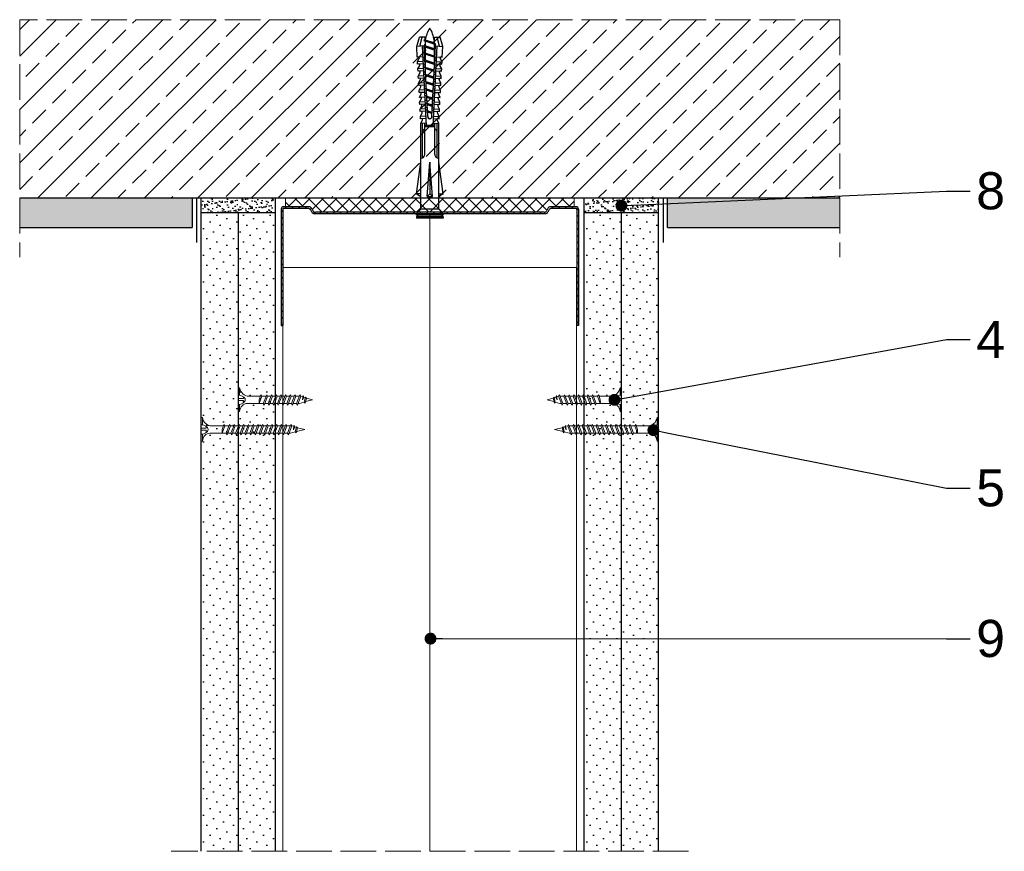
# Model space of a CAD drawing. Header units: millimetres. Extents: x 2906 to 4095, y -2046 to 1109.
# Tile 5 of 6: x 3192 to 3523, y -159 to 121. Entities that reach past the tile are written whole.
import ezdxf
from ezdxf import colors
from ezdxf.entities.mleader import LeaderData, LeaderLine
from ezdxf.math import Vec2, Vec3

# ---------------------------------------------------------------- set-up
doc = ezdxf.new("R2010")
doc.units = ezdxf.units.MM
doc.linetypes.add('ACAD_ISO02W100', pattern=[15, 12, -3])
for name, color, linetype, lineweight in [('_ISOVER WELNA', 7, 'BATTING', 9), ('_RIGIPS AKCESORIA', 7, 'Continuous', 18), ('_RIGIPS G-K', 7, 'Continuous', 25), ('_RIGIPS PROFIL', 7, 'Continuous', 18), ('KRESKOWANIE', 7, 'Continuous', 9), ('OPISY', 7, 'Continuous', 9), ('PRZERYWANA', 7, 'ACAD_ISO02W100', 9)]:
    doc.layers.add(name, color=color, linetype=linetype, lineweight=lineweight)
doc.styles.get("Standard").update_dxf_attribs({"font": 'arial.ttf'})
doc.linetypes.add('BATTING', pattern='A,0.00254,-2.54,[134,ltypeshp.shx,S=2.54,R=0,X=-2.54,Y=0],-5.08,[134,ltypeshp.shx,S=2.54,R=180,X=2.54,Y=0],-2.54', length=10.16254)
pattern_1 = [(225, (1026.4557, -955.5014), (1.122532, -3.367596), [0, -3.175])]
pattern_2 = [(225, (1155.4557, -955.5014), (1.122532, -3.367596), [0, -3.175])]

# ---------------------------------------------------------------- blocks, each defined once
blk = doc.blocks.new('_Dot')
at = {"color": 0, "linetype": 'ByBlock', "lineweight": -2}
blk.add_line((-0.5, 0), (-1, 0), dxfattribs=at)
at = {"color": 0, "linetype": 'ByBlock', "const_width": 0.5}
blk.add_lwpolyline([(-0.25, 0, 1), (0.25, 0, 1)], format="xyb", close=True, dxfattribs=at)
blk = doc.blocks.new('UW 100 ULTRASTIL')
h = blk.add_hatch()
h.set_pattern_fill('ANSI31', color=256, scale=0.5, style=0)
h.paths.add_polyline_path([(166.82, 2.35), (89.14, 2.35, 0.286951), (88.24, 1.79), (87.91, 1.11, -0.286951), (87.01, 0.55), (78.78, 0.55, -0.414214), (78.53, 0.8), (78.53, 40), (77.98, 40), (77.98, 0.8, 0.414214), (78.78, 0), (87.35, 0, 0.286951), (88.25, 0.56), (88.58, 1.24, -0.286951), (89.48, 1.8), (166.48, 1.8, -0.286951), (167.38, 1.24), (167.71, 0.56, 0.286951), (168.61, 0), (177.18, 0, 0.414214), (177.98, 0.8), (177.98, 40), (177.43, 40), (177.43, 0.8, -0.414214), (177.18, 0.55), (168.95, 0.55, -0.286951), (168.05, 1.11), (167.72, 1.79, 0.286951)])
for p, q in [((77.98, 0.8), (77.98, 40)), ((77.98, 40), (78.53, 40)), ((78.53, 0.8), (78.53, 40)), ((177.43, 0.8), (177.43, 40)), ((177.98, 40), (177.43, 40)), ((177.98, 0.8), (177.98, 40)), ((78.78, 0.55), (87.01, 0.55)), ((78.78, 0), (87.35, 0)), ((87.91, 1.11), (88.24, 1.79)), ((88.25, 0.56), (88.58, 1.24)), ((89.14, 2.35), (166.82, 2.35)), ((89.48, 1.8), (166.48, 1.8)), ((167.71, 0.56), (167.38, 1.24)), ((168.05, 1.11), (167.72, 1.79)), ((168.61, 0), (177.18, 0)), ((168.95, 0.55), (177.18, 0.55))]:
    blk.add_line(p, q)
for centre, radius, start, end in [((78.78, 0.8), 0.8, 180, 270), ((78.78, 0.8), 0.25, 180, 270), ((87.01, 1.55), 1, 270, 334.0435), ((87.35, 1), 1, 270, 334.0435), ((89.14, 1.35), 1, 90, 154.0435), ((89.48, 0.8), 1, 90, 154.0435), ((166.48, 0.8), 1, 25.9565, 90), ((166.82, 1.35), 1, 25.9565, 90), ((168.61, 1), 1, 205.9565, 270), ((168.95, 1.55), 1, 205.9565, 270), ((177.18, 0.8), 0.8, 270, 0), ((177.18, 0.8), 0.25, 270, 0)]:
    blk.add_arc(centre, radius, start, end)
blk = doc.blocks.new('TN 25')
at = {"layer": '_RIGIPS AKCESORIA'}
for p, q in [((0, -0.84), (0, 7.16)), ((0, 7.16), (0.46, 7.16)), ((0.46, 7.16), (0.46, 4.78)), ((0.46, 4.78), (0, 4.78)), ((0, 3.5), (1.77, 3.5)), ((1.77, 3.5), (1.77, 4.2)), ((3.02, 4.46), (8.47, 4.46)), ((7.12, 4.46), (7.12, 3.18)), ((8.03, 2.01), (7.12, 4.46)), ((8.47, 4.46), (8.79, 5)), ((9.61, 1.51), (8.47, 4.46)), ((8.79, 5), (9.93, 2.01)), ((9, 4.46), (10.1, 4.46)), ((10.1, 4.46), (10.41, 5)), ((11.23, 1.51), (10.1, 4.46)), ((10.41, 5), (11.56, 2.01)), ((10.62, 4.46), (11.67, 4.46)), ((11.67, 4.46), (11.99, 5)), ((12.81, 1.51), (11.67, 4.46)), ((11.99, 5), (13.14, 2.01)), ((12.2, 4.46), (13.21, 4.46)), ((13.21, 4.46), (13.52, 5)), ((14.34, 1.51), (13.21, 4.46)), ((13.52, 5), (14.67, 2.01)), ((13.73, 4.46), (14.8, 4.46)), ((14.8, 4.46), (15.12, 5)), ((15.94, 1.51), (14.8, 4.46)), ((15.12, 5), (16.26, 2.01)), ((15.33, 4.46), (16.42, 4.46)), ((16.42, 4.46), (16.73, 5)), ((17.55, 1.51), (16.42, 4.46)), ((16.73, 5), (17.88, 2.01)), ((16.94, 4.46), (17.99, 4.46)), ((17.99, 4.46), (18.31, 5)), ((19.13, 1.51), (17.99, 4.46)), ((18.31, 5), (19.45, 2.01)), ((18.52, 4.46), (19.68, 4.46)), ((19.68, 4.46), (20, 5)), ((20.82, 1.51), (19.68, 4.46)), ((20, 5), (21.14, 2.01)), ((20.21, 4.46), (20.7, 4.46)), ((20.7, 4.46), (22.28, 3.98)), ((22.28, 3.98), (22.56, 4.37)), ((22.7, 2.36), (22.28, 3.98)), ((22.56, 4.37), (23.03, 2.71)), ((22.71, 3.85), (25, 3.24)), ((0, 2.83), (1.77, 2.83)), ((0.46, 1.64), (0, 1.64)), ((0.46, -0.84), (0.46, 1.64)), ((1.77, 2.83), (1.77, 2.18)), ((7.49, 2.01), (3.55, 2.01)), ((7.12, 3.18), (7.65, 1.53)), ((7.65, 1.53), (8.03, 2.01)), ((9.41, 2.01), (8.03, 2.01)), ((9.93, 2.01), (9.61, 1.51)), ((11.04, 2.01), (9.93, 2.01)), ((11.56, 2.01), (11.23, 1.51)), ((12.61, 2.01), (11.56, 2.01)), ((13.14, 2.01), (12.81, 1.51)), ((14.15, 2.01), (13.14, 2.01)), ((14.67, 2.01), (14.34, 1.51)), ((15.74, 2.01), (14.67, 2.01)), ((16.26, 2.01), (15.94, 1.51)), ((17.36, 2.01), (16.26, 2.01)), ((17.88, 2.01), (17.55, 1.51)), ((18.93, 2.01), (17.88, 2.01)), ((19.45, 2.01), (19.13, 1.51)), ((19.45, 2.01), (20.62, 2.01)), ((21.14, 2.01), (20.82, 1.51)), ((21.14, 2.01), (21.81, 2.12)), ((21.85, 1.83), (21.67, 3.28)), ((21.67, 3.28), (22.14, 2.4)), ((22.14, 2.4), (21.85, 1.83)), ((22.7, 2.36), (22.14, 2.4)), ((23.03, 2.71), (22.7, 2.36)), ((25, 3.24), (23.03, 2.71)), ((0, -0.84), (0.46, -0.84))]:
    blk.add_line(p, q, dxfattribs=at)
for centre, major_axis, ratio, start_param, end_param in [((3.09, 7.67), (0.17, 3.2), 0.826134, 1.773653, 3.180586), ((-0.04, 0.9), (0, 3.93), 0.848176, -0.720942, -0.151112), ((1.66, 3.18), (0, 0.895), 0.848176, -1.552777, -0.720942), ((3.37, -1.57), (0.28, 3.57), 0.832181, 0.035984, 1.430787), ((-2.73, 15.91), (0, 14.76), 0.848176, 3.399396, 3.475072), ((0.59, 4.62), (0, 2.81), 0.848176, 3.475072, 3.862535), ((1.66, 3.18), (0, 0.895), 0.848176, 3.862535, 4.730408)]:
    blk.add_ellipse(centre, major_axis=major_axis, ratio=ratio, start_param=start_param, end_param=end_param, dxfattribs=at)
blk = doc.blocks.new('TN 35')
at = {"layer": '_RIGIPS AKCESORIA'}
for p, q in [((0, -0.84), (0, 7.16)), ((0, 7.16), (0.46, 7.16)), ((0.46, 7.16), (0.46, 4.78)), ((0.46, 4.78), (0, 4.78)), ((0, 3.5), (1.77, 3.5)), ((1.77, 3.5), (1.77, 4.2)), ((3.02, 4.46), (8.47, 4.46)), ((7.12, 4.46), (7.12, 3.18)), ((8.03, 2.01), (7.12, 4.46)), ((8.47, 4.46), (8.79, 5)), ((9.61, 1.51), (8.47, 4.46)), ((8.79, 5), (9.93, 2.01)), ((9, 4.46), (10.1, 4.46)), ((10.1, 4.46), (10.41, 5)), ((11.23, 1.51), (10.1, 4.46)), ((10.41, 5), (11.56, 2.01)), ((10.62, 4.46), (11.67, 4.46)), ((11.67, 4.46), (11.99, 5)), ((12.81, 1.51), (11.67, 4.46)), ((11.99, 5), (13.14, 2.01)), ((12.2, 4.46), (13.21, 4.46)), ((13.21, 4.46), (13.52, 5)), ((14.34, 1.51), (13.21, 4.46)), ((13.52, 5), (14.67, 2.01)), ((13.73, 4.46), (14.8, 4.46)), ((14.8, 4.46), (15.12, 5)), ((15.94, 1.51), (14.8, 4.46)), ((15.12, 5), (16.26, 2.01)), ((15.33, 4.46), (16.42, 4.46)), ((16.42, 4.46), (16.73, 5)), ((17.55, 1.51), (16.42, 4.46)), ((16.73, 5), (17.88, 2.01)), ((16.94, 4.46), (17.99, 4.46)), ((17.99, 4.46), (18.31, 5)), ((19.13, 1.51), (17.99, 4.46)), ((18.31, 5), (19.45, 2.01)), ((18.52, 4.46), (19.57, 4.46)), ((19.57, 4.46), (19.88, 5)), ((20.7, 1.51), (19.57, 4.46)), ((19.88, 5), (21.03, 2.01)), ((20.09, 4.46), (21.14, 4.46)), ((21.14, 4.46), (21.46, 5)), ((22.28, 1.51), (21.14, 4.46)), ((21.46, 5), (22.6, 2.01)), ((21.67, 4.46), (22.72, 4.46)), ((22.72, 4.46), (23.03, 5)), ((23.85, 1.51), (22.72, 4.46)), ((23.03, 5), (24.18, 2.01)), ((23.24, 4.46), (24.29, 4.46)), ((24.29, 4.46), (24.61, 5)), ((25.43, 1.51), (24.29, 4.46)), ((24.61, 5), (25.75, 2.01)), ((24.81, 4.46), (25.87, 4.46)), ((25.87, 4.46), (26.18, 5)), ((27, 1.51), (25.87, 4.46)), ((26.18, 5), (27.33, 2.01)), ((26.39, 4.46), (27.44, 4.46)), ((27.44, 4.46), (27.76, 5)), ((28.58, 1.51), (27.44, 4.46)), ((27.76, 5), (28.9, 2.01)), ((27.96, 4.46), (29.13, 4.46)), ((29.13, 4.46), (29.45, 5)), ((30.27, 1.51), (29.13, 4.46)), ((29.45, 5), (30.59, 2.01)), ((29.65, 4.46), (30.15, 4.46)), ((30.15, 4.46), (31.73, 3.98)), ((31.73, 3.98), (32.01, 4.37)), ((32.15, 2.36), (31.73, 3.98)), ((32.01, 4.37), (32.48, 2.71)), ((32.16, 3.85), (35, 3.24)), ((0, 2.83), (1.77, 2.83)), ((0.46, 1.64), (0, 1.64)), ((0.46, -0.84), (0.46, 1.64)), ((1.77, 2.83), (1.77, 2.18)), ((7.49, 2.01), (3.55, 2.01)), ((7.12, 3.18), (7.65, 1.53)), ((7.65, 1.53), (8.03, 2.01)), ((9.41, 2.01), (8.03, 2.01)), ((9.93, 2.01), (9.61, 1.51)), ((11.04, 2.01), (9.93, 2.01)), ((11.56, 2.01), (11.23, 1.51)), ((12.61, 2.01), (11.56, 2.01)), ((13.14, 2.01), (12.81, 1.51)), ((14.15, 2.01), (13.14, 2.01)), ((14.67, 2.01), (14.34, 1.51)), ((15.74, 2.01), (14.67, 2.01)), ((16.26, 2.01), (15.94, 1.51)), ((17.36, 2.01), (16.26, 2.01)), ((17.88, 2.01), (17.55, 1.51)), ((18.93, 2.01), (17.84, 2.01)), ((19.45, 2.01), (19.13, 1.51)), ((20.51, 2.01), (19.41, 2.01)), ((21.03, 2.01), (20.7, 1.51)), ((22.08, 2.01), (20.99, 2.01)), ((22.6, 2.01), (22.28, 1.51)), ((23.66, 2.01), (22.56, 2.01)), ((24.18, 2.01), (23.85, 1.51)), ((25.23, 2.01), (24.14, 2.01)), ((25.75, 2.01), (25.43, 1.51)), ((26.81, 2.01), (25.71, 2.01)), ((27.33, 2.01), (27, 1.51)), ((28.38, 2.01), (27.33, 2.01)), ((28.9, 2.01), (28.58, 1.51)), ((28.9, 2.01), (30.07, 2.01)), ((30.59, 2.01), (30.27, 1.51)), ((30.59, 2.01), (31.26, 2.12)), ((31.3, 1.83), (31.12, 3.28)), ((31.12, 3.28), (31.59, 2.4)), ((31.59, 2.4), (31.3, 1.83)), ((32.15, 2.36), (31.59, 2.4)), ((32.48, 2.71), (32.15, 2.36)), ((35, 3.24), (32.48, 2.71)), ((0, -0.84), (0.46, -0.84))]:
    blk.add_line(p, q, dxfattribs=at)
for centre, major_axis, ratio, start_param, end_param in [((3.09, 7.67), (0.17, 3.2), 0.826134, 1.773653, 3.180586), ((-0.04, 0.9), (0, 3.93), 0.848176, -0.720942, -0.151112), ((1.66, 3.18), (0, 0.895), 0.848176, -1.552777, -0.720942), ((3.37, -1.57), (0.28, 3.57), 0.832181, 0.035984, 1.430787), ((-2.73, 15.91), (0, 14.76), 0.848176, 3.399396, 3.475072), ((0.59, 4.62), (0, 2.81), 0.848176, 3.475072, 3.862535), ((1.66, 3.18), (0, 0.895), 0.848176, 3.862535, 4.730408)]:
    blk.add_ellipse(centre, major_axis=major_axis, ratio=ratio, start_param=start_param, end_param=end_param, dxfattribs=at)
blk = doc.blocks.new('kolek rozprezny komplet 60')
for p, q in [((390.66, 217.01), (390.76, 218.91)), ((393.75, 218.75), (390.71, 217.96)), ((393.81, 219.85), (390.76, 218.91)), ((393.68, 217.35), (393.81, 219.85)), ((397.41, 219.66), (393.81, 219.85)), ((397.31, 217.76), (397.41, 219.66)), ((399, 219.58), (397.82, 218.98)), ((398.9, 217.68), (399, 219.58)), ((399.8, 219.54), (399, 219.58)), ((399.7, 217.64), (399.8, 219.54)), ((401.4, 219.45), (400.22, 218.85)), ((401.3, 217.56), (401.4, 219.45)), ((402.2, 219.41), (401.4, 219.45)), ((402.1, 217.51), (402.2, 219.41)), ((403.8, 219.33), (402.61, 218.72)), ((403.7, 217.43), (403.8, 219.33)), ((404.6, 219.29), (403.8, 219.33)), ((404.5, 217.39), (404.6, 219.29)), ((406.19, 219.2), (405.01, 218.6)), ((406.09, 217.3), (406.19, 219.2)), ((406.99, 219.16), (406.19, 219.2)), ((406.89, 217.26), (406.99, 219.16)), ((408.59, 219.08), (407.41, 218.47)), ((408.49, 217.18), (408.59, 219.08)), ((409.39, 219.03), (408.59, 219.08)), ((409.29, 217.14), (409.39, 219.03)), ((410.99, 218.95), (409.8, 218.35)), ((410.89, 217.05), (410.99, 218.95)), ((412.59, 218.87), (411.4, 218.26)), ((412.49, 216.97), (412.59, 218.87)), ((413.38, 218.82), (412.59, 218.87)), ((413.28, 216.93), (413.38, 218.82)), ((414.98, 218.74), (413.8, 218.14)), ((414.88, 216.84), (414.98, 218.74)), ((415.78, 218.7), (414.98, 218.74)), ((415.68, 216.8), (415.78, 218.7)), ((443.47, 219.95), (432.8, 218.45)), ((443.47, 218.45), (443.47, 219.95)), ((443.47, 219.95), (444.34, 218.45)), ((450.17, 219.95), (448.67, 218.45)), ((450.17, 219.95), (450.17, 210.95)), ((450.67, 219.95), (450.17, 219.95)), ((450.67, 219.95), (450.67, 210.95)), ((450.67, 219.35), (451.17, 219.95)), ((451.17, 219.95), (451.67, 219.95)), ((451.17, 219.95), (451.17, 210.95)), ((451.67, 219.95), (451.67, 210.95)), ((393.15, 216.88), (390.66, 217.01)), ((391.67, 216.95), (392.67, 216.95)), ((392.67, 216.95), (391.67, 213.95)), ((392.67, 216.95), (392.07, 213.95)), ((393.07, 216.95), (392.07, 213.95)), ((392.67, 216.95), (393.04, 217.45)), ((393.07, 216.95), (393.04, 217.45)), ((393.07, 216.95), (394.67, 216.95)), ((394.67, 216.95), (393.67, 213.95)), ((417.38, 216.11), (393.68, 217.35)), ((420.47, 216.55), (393.71, 217.95)), ((394.67, 216.95), (394.07, 213.95)), ((395.07, 216.95), (394.07, 213.95)), ((394.67, 216.95), (394.92, 217.29)), ((395.07, 216.95), (395.05, 217.28)), ((395.07, 216.95), (397.07, 216.95)), ((397.07, 216.95), (396.07, 213.95)), ((397.07, 216.95), (396.47, 213.95)), ((397.47, 216.95), (396.47, 213.95)), ((397.07, 216.95), (397.23, 217.17)), ((397.47, 216.95), (397.46, 217.16)), ((397.47, 216.95), (399.47, 216.95)), ((397.67, 217.14), (397.71, 217.74)), ((398.47, 217.1), (398.5, 217.7)), ((399.47, 216.95), (398.47, 213.95)), ((399.47, 216.95), (398.87, 213.95)), ((399.87, 216.95), (398.87, 213.95)), ((399.47, 216.95), (399.55, 217.05)), ((399.87, 216.95), (399.87, 217.03)), ((399.87, 216.95), (401.38, 216.95)), ((400.07, 217.02), (400.1, 217.62)), ((400.87, 216.98), (400.9, 217.58)), ((401.87, 216.92), (400.87, 213.95)), ((401.87, 216.92), (401.27, 213.95)), ((402.26, 216.9), (401.27, 213.95)), ((402.47, 216.89), (402.5, 217.49)), ((403.27, 216.85), (403.3, 217.45)), ((404.22, 216.8), (403.31, 214.05)), ((404.24, 216.8), (403.7, 214.07)), ((404.62, 216.78), (403.72, 214.07)), ((404.86, 216.77), (404.9, 217.37)), ((405.66, 216.73), (405.69, 217.32)), ((406.58, 216.68), (405.75, 214.18)), ((406.62, 216.68), (406.12, 214.2)), ((406.98, 216.66), (406.16, 214.2)), ((407.26, 216.64), (407.29, 217.24)), ((408.06, 216.6), (408.09, 217.2)), ((408.94, 216.55), (408.19, 214.31)), ((408.99, 216.55), (408.55, 214.33)), ((409.34, 216.53), (408.6, 214.33)), ((409.66, 216.52), (409.69, 217.12)), ((410.46, 216.47), (410.49, 217.07)), ((411.3, 216.43), (410.64, 214.44)), ((411.37, 216.43), (410.98, 214.45)), ((411.69, 216.41), (411.04, 214.46)), ((412.05, 216.39), (412.09, 216.99)), ((412.85, 216.35), (412.89, 216.95)), ((413.66, 216.31), (413.08, 214.56)), ((413.75, 216.3), (413.4, 214.58)), ((414.05, 216.29), (413.49, 214.58)), ((414.45, 216.27), (414.48, 216.86)), ((415.25, 216.22), (415.28, 216.82)), ((416.02, 216.18), (415.52, 214.69)), ((416.12, 216.18), (415.83, 214.71)), ((416.41, 216.16), (415.93, 214.71)), ((417.38, 218.62), (416.2, 218.01)), ((417.28, 216.72), (417.38, 218.62)), ((418.18, 218.57), (417.38, 218.62)), ((418.22, 215.58), (418.01, 214.95)), ((418.08, 216.68), (418.18, 218.57)), ((419.78, 218.49), (418.59, 217.89)), ((419.68, 216.59), (419.78, 218.49)), ((430.17, 217.15), (419.71, 217.15)), ((431.37, 217.95), (419.75, 217.95)), ((448.67, 218.45), (419.77, 218.45)), ((420.47, 217.15), (420.47, 213.75)), ((420.67, 217.15), (420.67, 213.75)), ((420.87, 217.15), (420.87, 213.75)), ((444.34, 216.37), (432.8, 215.45)), ((432.8, 215.45), (443.47, 215.45)), ((444.34, 214.53), (432.8, 215.45)), ((444.34, 216.37), (443.47, 215.45)), ((444.34, 214.53), (443.47, 215.45)), ((444.34, 214.53), (444.34, 216.37)), ((448.67, 218.45), (448.67, 212.45)), ((448.67, 216.95), (448.67, 213.95)), ((393.15, 214.02), (390.66, 213.89)), ((390.66, 213.89), (390.76, 211.99)), ((393.75, 212.15), (390.71, 212.94)), ((391.67, 213.95), (391.71, 213.45)), ((391.71, 213.45), (392.07, 213.95)), ((392.07, 213.95), (393.67, 213.95)), ((393.67, 213.95), (393.7, 213.55)), ((417.38, 214.79), (393.68, 213.55)), ((393.68, 213.55), (393.81, 211.05)), ((420.47, 214.35), (393.71, 212.95)), ((393.78, 213.55), (394.07, 213.95)), ((394.07, 213.95), (396.07, 213.95)), ((396.07, 213.95), (396.09, 213.67)), ((396.28, 213.68), (396.47, 213.95)), ((396.47, 213.95), (398.47, 213.95)), ((397.31, 213.14), (397.41, 211.24)), ((397.67, 213.76), (397.71, 213.16)), ((398.47, 213.95), (398.48, 213.8)), ((398.47, 213.8), (398.5, 213.2)), ((398.77, 213.81), (398.87, 213.95)), ((398.87, 213.95), (400.87, 213.95)), ((398.9, 213.22), (399, 211.32)), ((399.7, 213.26), (399.8, 211.36)), ((400.07, 213.88), (400.1, 213.28)), ((401.4, 211.45), (400.22, 212.05)), ((400.87, 213.95), (400.88, 213.92)), ((400.87, 213.92), (400.9, 213.32)), ((401.27, 213.95), (401.38, 213.95)), ((401.27, 213.94), (401.27, 213.95)), ((401.3, 213.35), (401.4, 211.45)), ((402.1, 213.39), (402.2, 211.49)), ((402.47, 214.01), (402.5, 213.41)), ((403.8, 211.57), (402.61, 212.18)), ((403.27, 214.05), (403.3, 213.45)), ((403.7, 213.47), (403.8, 211.57)), ((404.5, 213.51), (404.6, 211.62)), ((404.86, 214.13), (404.9, 213.53)), ((406.19, 211.7), (405.01, 212.3)), ((405.66, 214.17), (405.69, 213.58)), ((406.09, 213.6), (406.19, 211.7)), ((406.89, 213.64), (406.99, 211.74)), ((407.26, 214.26), (407.29, 213.66)), ((408.59, 211.82), (407.41, 212.43)), ((408.06, 214.3), (408.09, 213.7)), ((408.49, 213.72), (408.59, 211.82)), ((409.29, 213.76), (409.39, 211.87)), ((409.66, 214.38), (409.69, 213.79)), ((410.99, 211.95), (409.8, 212.55)), ((410.46, 214.43), (410.49, 213.83)), ((410.89, 213.85), (410.99, 211.95)), ((412.59, 212.03), (411.4, 212.64)), ((412.05, 214.51), (412.09, 213.91)), ((412.49, 213.93), (412.59, 212.03)), ((413.38, 212.08), (412.59, 212.03)), ((412.85, 214.55), (412.89, 213.95)), ((413.28, 213.97), (413.38, 212.08)), ((414.98, 212.16), (413.8, 212.76)), ((414.45, 214.64), (414.48, 214.04)), ((414.88, 214.06), (414.98, 212.16)), ((415.78, 212.2), (414.98, 212.16)), ((415.25, 214.68), (415.28, 214.08)), ((415.68, 214.1), (415.78, 212.2)), ((417.38, 212.29), (416.2, 212.89)), ((417.28, 214.18), (417.38, 212.29)), ((418.18, 212.33), (417.38, 212.29)), ((418.08, 214.22), (418.18, 212.33)), ((419.78, 212.41), (418.59, 213.01)), ((419.68, 214.31), (419.78, 212.41)), ((430.17, 213.75), (419.71, 213.75)), ((431.37, 212.95), (419.75, 212.95)), ((448.67, 212.45), (419.77, 212.45)), ((443.47, 210.95), (432.8, 212.45)), ((443.47, 212.45), (443.47, 210.95)), ((443.47, 210.95), (444.34, 212.45)), ((450.17, 210.95), (448.67, 212.45)), ((393.81, 211.05), (390.76, 211.99)), ((397.41, 211.24), (393.81, 211.05)), ((399, 211.32), (397.82, 211.93)), ((399.8, 211.36), (399, 211.32)), ((402.2, 211.49), (401.4, 211.45)), ((404.6, 211.62), (403.8, 211.57)), ((406.99, 211.74), (406.19, 211.7)), ((409.39, 211.87), (408.59, 211.82)), ((450.67, 210.95), (450.17, 210.95)), ((450.67, 211.55), (451.17, 210.95)), ((451.17, 210.95), (451.67, 210.95))]:
    blk.add_line(p, q)
for centre, radius, start, end in [((397.68, 219.24), 0.3, 177, 297), ((400.08, 219.12), 0.3, 177, 297), ((402.48, 218.99), 0.3, 177, 297), ((404.87, 218.87), 0.3, 177, 297), ((407.27, 218.74), 0.3, 177, 297), ((393.41, 206.24), 10.85, 99.2038, 121.9083), ((393.41, 224.66), 10.85, 238.0917, 260.7962), ((393.65, 216.85), 0.5, 87, 177), ((409.67, 218.61), 0.3, 177, 297), ((411.27, 218.53), 0.3, 177, 297), ((413.66, 218.41), 0.3, 177, 297), ((416.06, 218.28), 0.3, 177, 297), ((417.55, 215.45), 0.682, 255.8604, 104.1386), ((418.46, 218.15), 0.3, 177, 297), ((422.67, 216.95), 1, 90, 168.463), ((430.17, 218.45), 1.3, 270, 0), ((393.65, 214.05), 0.5, 183, 273), ((400.08, 211.78), 0.3, 63, 183), ((402.48, 211.91), 0.3, 63, 183), ((404.87, 212.03), 0.3, 63, 183), ((407.27, 212.16), 0.3, 63, 183), ((409.67, 212.29), 0.3, 63, 183), ((411.27, 212.37), 0.3, 63, 183), ((413.66, 212.5), 0.3, 63, 183), ((416.06, 212.62), 0.3, 63, 183), ((418.46, 212.75), 0.3, 63, 183), ((422.67, 213.95), 1, 191.537, 270), ((430.17, 212.45), 1.3, 0, 90), ((397.68, 211.66), 0.3, 63, 183)]:
    blk.add_arc(centre, radius, start, end)

msp = doc.modelspace()

# ---------------------------------------------------------------- hatches: boundary and pattern name
at = {"layer": '_RIGIPS G-K'}
h = msp.add_hatch(dxfattribs=at)
h.set_pattern_fill('AR-SAND', color=256, scale=0.05, angle=180, style=0)
h.set_pattern_definition([(217.5, (5605.0055, 1186.6342), (0.0800016, -2.4470662), [0, -1.9304, 0, -2.159, 0, -2.06375]), (187.5, (5605.0055, 1186.6342), (-2.2476164, -3.5841255), [0, -1.0414, 0, -1.7399, 0, -0.66675]), (147.5, (5606.5676, 1186.6342), (-3.9549619, -0.007186), [0, -0.635, 0, -2.286, 0, -2.9845]), (137.5, (5606.5676, 1186.6342), (-3.8177823, -1.1146466), [0, -0.3175, 0, -1.4986, 0, -1.7145])])
h.paths.add_polyline_path([(3252.731, 55.566), (3277.731, 55.566), (3277.731, 60.566), (3252.731, 60.566)])
h = msp.add_hatch(dxfattribs=at)
h.set_pattern_fill('AR-SAND', color=256, scale=0.05, angle=180, style=0)
h.set_pattern_definition([(217.5, (5608.0055, 1186.6342), (0.0800016, -2.4470662), [0, -1.9304, 0, -2.159, 0, -2.06375]), (187.5, (5608.0055, 1186.6342), (-2.2476164, -3.5841255), [0, -1.0414, 0, -1.7399, 0, -0.66675]), (147.5, (5609.5676, 1186.6342), (-3.9549619, -0.007186), [0, -0.635, 0, -2.286, 0, -2.9845]), (137.5, (5609.5676, 1186.6342), (-3.8177823, -1.1146466), [0, -0.3175, 0, -1.4986, 0, -1.7145])])
h.paths.add_polyline_path([(3381.731, 55.566), (3406.731, 55.566), (3406.731, 60.566), (3381.731, 60.566)])
h = msp.add_hatch(dxfattribs=at)
h.set_pattern_fill('DOTS', color=256, scale=2, angle=225, style=0)
h.set_pattern_definition(pattern_1)
h.paths.add_polyline_path([(3265.231, 55.566), (3252.731, 55.566), (3252.731, -159.434), (3265.231, -159.434)])
h = msp.add_hatch(dxfattribs=at)
h.set_pattern_fill('DOTS', color=256, scale=2, angle=225, style=0)
h.set_pattern_definition(pattern_1)
h.paths.add_polyline_path([(3277.731, 55.566), (3265.231, 55.566), (3265.231, -159.434), (3277.731, -159.434)])
h = msp.add_hatch(dxfattribs=at)
h.set_pattern_fill('DOTS', color=256, scale=2, angle=225, style=0)
h.set_pattern_definition(pattern_2)
h.paths.add_polyline_path([(3394.231, 55.566), (3381.731, 55.566), (3381.731, -159.434), (3394.231, -159.434)])
h = msp.add_hatch(dxfattribs=at)
h.set_pattern_fill('DOTS', color=256, scale=2, angle=225, style=0)
h.set_pattern_definition(pattern_2)
h.paths.add_polyline_path([(3406.731, 55.566), (3394.231, 55.566), (3394.231, -159.434), (3406.731, -159.434)])
at = {"layer": 'KRESKOWANIE'}
h = msp.add_hatch(dxfattribs=at)
h.set_pattern_fill('ANSI33', color=256, scale=2, angle=180, style=0)
h.set_pattern_definition([(225, (400.956, -1263.562), (8.980256, -8.980256), []), (225, (391.975, -1263.562), (8.980256, -8.980256), [6.35, -3.175])])
h.paths.add_polyline_path([(3467.731, 120.566), (3191.731, 120.566), (3191.731, 60.566), (3467.731, 60.566)])
h = msp.add_hatch(dxfattribs=at)
h.set_pattern_fill('AR-SAND', color=256, scale=0.1, style=0)
h.set_pattern_definition([(37.5, (726.9557, -1263.5624), (-0.160003, 4.8941324), [0, -3.8608, 0, -4.318, 0, -4.1275]), (7.5, (726.956, -1263.5624), (4.495233, 7.168251), [0, -2.0828, 0, -3.4798, 0, -1.3335]), (327.5, (723.8315, -1263.5624), (7.909924, 0.014372), [0, -1.27, 0, -4.572, 0, -5.969]), (317.5, (723.8315, -1263.5624), (7.635565, 2.229293), [0, -0.635, 0, -2.9972, 0, -3.429])])
h.paths.add_polyline_path([(3409.731, 60.566), (3409.731, 50.566), (3467.731, 50.566), (3467.731, 60.566)])
h.paths.add_polyline_path([(3249.731, 50.566), (3249.731, 60.566), (3191.731, 60.566), (3191.731, 50.566)])
h = msp.add_hatch(dxfattribs=at)
h.set_pattern_fill('ANSI37', color=256, angle=270, style=0)
h.set_pattern_definition([(315, (5280.5055, 1494.695), (2.245064, 2.245064), []), (45, (5280.5055, 1494.695), (-2.245064, 2.245064), [])])
h.paths.add_polyline_path([(3290.004, 57.004), (3290.333, 56.329, 0.2869508), (3291.232, 55.766), (3368.229, 55.766, 0.2869508), (3369.128, 56.329), (3369.457, 57.004, -0.2869508), (3370.356, 57.566), (3378.331, 57.566), (3378.331, 60.566), (3281.131, 60.566), (3281.131, 57.566), (3289.105, 57.566, -0.2869508)])

# ---------------------------------------------------------------- linework, layer by layer
for p, q in [((3191.731, 60.566), (3467.731, 60.566)), ((3191.731, 50.566), (3249.731, 50.566)), ((3409.731, 50.566), (3467.731, 50.566))]:
    msp.add_line(p, q)
at = {"layer": '_ISOVER WELNA', "ltscale": 4.8}
msp.add_line((3329.731, -159.434), (3329.731, 55.216), dxfattribs=at)
at = {"layer": '_RIGIPS G-K'}
for p, q in [((3249.731, 60.566), (3249.731, 50.566)), ((3251.231, 60.566), (3251.231, 45.566)), ((3252.731, 60.566), (3252.731, -159.434)), ((3277.731, 60.566), (3277.731, -159.434)), ((3381.731, -159.434), (3381.731, 60.566)), ((3406.731, -159.434), (3406.731, 60.566)), ((3408.231, 60.566), (3408.231, 45.566)), ((3409.731, 50.566), (3409.731, 60.566)), ((3277.731, 55.566), (3252.731, 55.566)), ((3265.231, 55.566), (3265.231, -159.434)), ((3406.731, 55.566), (3381.731, 55.566)), ((3394.231, -159.434), (3394.231, 55.566))]:
    msp.add_line(p, q, dxfattribs=at)
at = {"layer": '_RIGIPS PROFIL', "lineweight": 9}
for p, q in [((3280.331, 37.166), (3379.131, 37.166)), ((3280.331, -159.434), (3280.331, 37.166)), ((3379.131, -159.434), (3379.131, 37.166))]:
    msp.add_line(p, q, dxfattribs=at)
at = {"layer": 'KRESKOWANIE'}
for p, q in [((3281.131, 57.566), (3281.131, 60.566)), ((3378.331, 57.566), (3378.331, 60.566))]:
    msp.add_line(p, q, dxfattribs=at)
at = {"layer": 'PRZERYWANA'}
for p, q in [((3467.731, 120.566), (3191.731, 120.566)), ((3191.731, 120.566), (3191.731, 40.566)), ((3467.731, 120.566), (3467.731, 40.566)), ((3416.731, -159.434), (3242.731, -159.434))]:
    msp.add_line(p, q, dxfattribs=at)

# ---------------------------------------------------------------- block references
for name, p, rotation in [('kolek rozprezny komplet 60', (3114.28, 505.391), 270), ('UW 100 ULTRASTIL', (3457.71, 57.566), 180)]:
    msp.add_blockref(name, p, dxfattribs=dict(rotation=rotation))
at = {"layer": '_RIGIPS AKCESORIA', "xscale": -1, "rotation": 180}
for name, p in [('TN 25', (3265.231, -4.19)), ('TN 35', (3252.731, -14.19))]:
    msp.add_blockref(name, p, dxfattribs=at)
at = {"layer": '_RIGIPS AKCESORIA', "rotation": 180}
for name, p in [('TN 25', (3394.231, -4.19)), ('TN 35', (3406.731, -14.19))]:
    msp.add_blockref(name, p, dxfattribs=at)

# ---------------------------------------------------------------- leaders
at = {"layer": 'OPISY'}
ml = msp.add_multileader_mtext('Standard', dxfattribs=at)
ml.set_content('8', color=256)
ml.set_leader_properties()
ml.set_arrow_properties(name='DOT')
ml.build(insert=Vec2(0, 0))
ctx = ml.context
ctx.base_point, ctx.char_height, ctx.plane_origin = Vec3(3511.592, 62.857), 12.5, Vec3(3415.298, 134.687)
notes = []
notes.append((ctx, [(0, (1, 1, 0), (3503.592, 62.857), (1, 0), 8, [(0, [(3394.231, 57.945)], 0, [])])]))
ctx.mtext.insert, ctx.mtext.flow_direction = Vec3(3513.592, 69.214), 5
ml = msp.add_multileader_mtext('Standard', dxfattribs=at)
ml.set_content('4', color=256)
ml.set_leader_properties()
ml.set_arrow_properties(name='DOT')
ml.build(insert=Vec2(0, 0))
ctx = ml.context
ctx.base_point, ctx.char_height, ctx.plane_origin = Vec3(3511.592, 12.857), 12.5, Vec3(3415.298, 84.687)
notes.append((ctx, [(0, (1, 1, 0), (3503.592, 12.857), (1, 0), 8, [(0, [(3391.872, -7.417)], 0, [])])]))
ctx.mtext.insert, ctx.mtext.flow_direction = Vec3(3513.592, 19.107), 5
ml = msp.add_multileader_mtext('Standard', dxfattribs=at)
ml.set_content('5', color=256)
ml.set_leader_properties()
ml.set_arrow_properties(name='DOT')
ml.build(insert=Vec2(0, 0))
ctx = ml.context
ctx.base_point, ctx.char_height, ctx.plane_origin = Vec3(3511.592, -37.143), 12.5, Vec3(3415.298, 34.687)
notes.append((ctx, [(0, (1, 1, 0), (3503.592, -37.143), (1, 0), 8, [(0, [(3404.962, -17.629)], 0, [])])]))
ctx.mtext.insert, ctx.mtext.flow_direction = Vec3(3513.592, -30.786), 5
ml = msp.add_multileader_mtext('Standard', dxfattribs=at)
ml.set_content('9', color=256)
ml.set_leader_properties()
ml.set_arrow_properties(name='DOT')
ml.build(insert=Vec2(0, 0))
ctx = ml.context
ctx.base_point, ctx.char_height, ctx.plane_origin = Vec3(3511.592, -87.869), 12.5, Vec3(3415.298, -16.039)
notes.append((ctx, [(0, (1, 1, 0), (3503.592, -87.869), (1, 0), 8, [(0, [(3329.976, -87.824)], 0, [])])]))
ctx.mtext.insert, ctx.mtext.flow_direction = Vec3(3513.592, -81.512), 5
for ctx, leaders in notes:
    for number, flags, end, landing, length, lines in leaders:
        leader = LeaderData()
        leader.index, (leader.has_last_leader_line, leader.has_dogleg_vector, leader.attachment_direction) = number, flags
        leader.last_leader_point, leader.dogleg_vector, leader.dogleg_length = Vec3(end), Vec3(landing), length
        for number, points, colour, breaks in lines:
            line = LeaderLine()
            line.index, line.vertices, line.color, line.breaks = number, Vec3.list(points), colors.encode_raw_color(colour), breaks
            leader.lines.append(line)
        ctx.leaders.append(leader)

doc.saveas('drawing.dxf')
